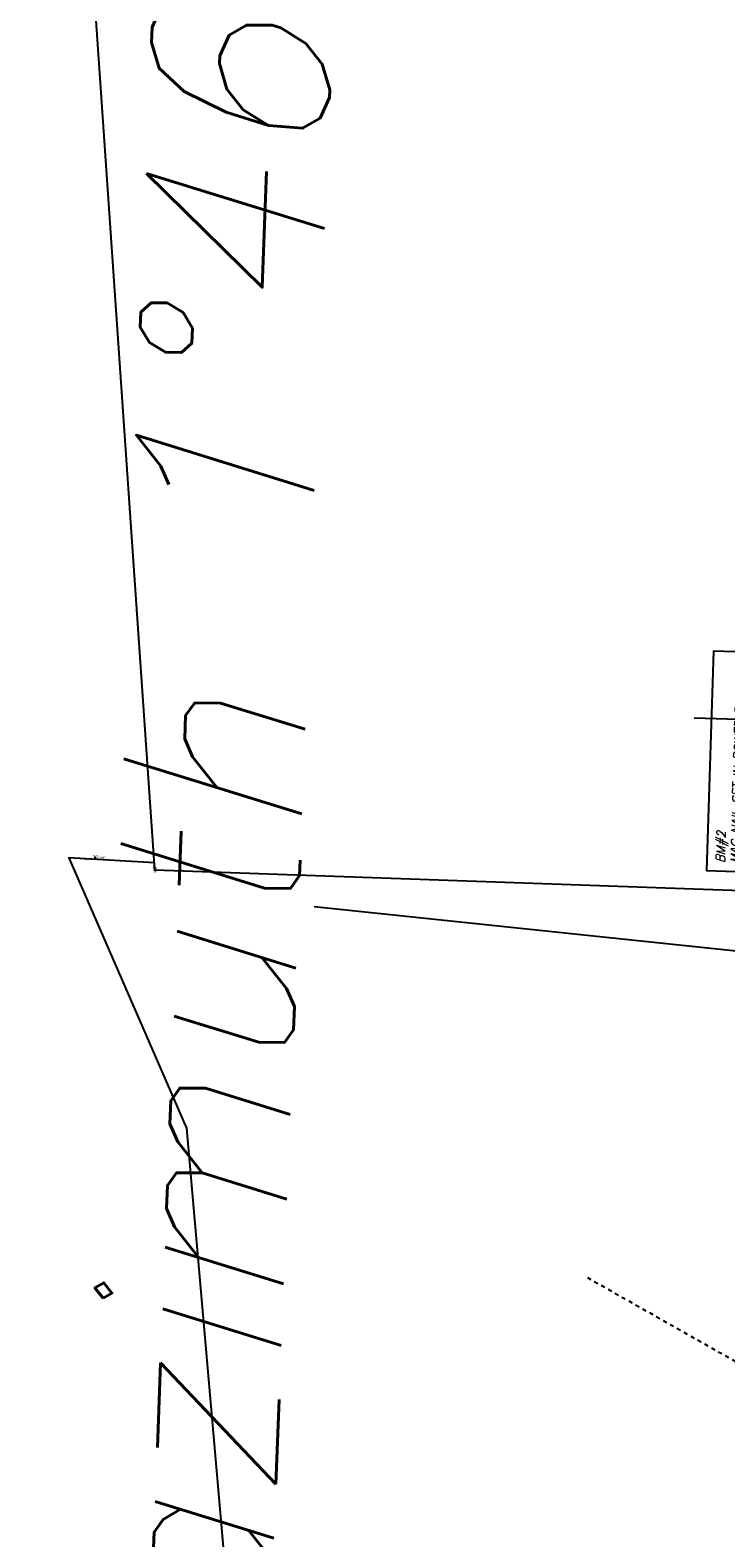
# Model space of a CAD drawing. Extents: x 2383805 to 2387584, y 226460 to 239380.
# Tile 29 of 53: x 2386635 to 2386829, y 227549 to 227968. Entities that reach past the tile are written whole.
import ezdxf
from ezdxf.enums import TextEntityAlignment as Align

# ---------------------------------------------------------------- set-up
doc = ezdxf.new("R2010")
doc.units = 0
doc.header["$LTSCALE"] = 20
doc.header["$MEASUREMENT"] = 0
doc.header["$PDSIZE"] = 2
doc.linetypes.add('elecex', pattern=[0])
doc.linetypes.add('OhDOT_USTN5', pattern=[0.11, 0.055, -0.055])
for name, color, linetype in [('0_Match_Line_Mask', 9, 'Continuous'), ('DR_X_Storm_Sewer', 151, 'OhDOT_USTN5'), ('DV_X_Property_Line', 7, 'Continuous'), ('SV_X_Shot_Marker', 2, 'Continuous'), ('SV_X_Text', 7, 'Continuous'), ('SV_X_Text_Description', 7, 'Continuous'), ('SV_X_Text_Elevation', 7, 'Continuous'), ('SV_X_Text_Name', 7, 'Continuous'), ('UT_X_Electric', 1, 'elecex')]:
    doc.layers.add(name, color=color, linetype=linetype)
doc.styles.add('PTXT', font='TXT')
doc.styles.add('SHR', font='simplex.shx', dxfattribs={"oblique": 15})

# ---------------------------------------------------------------- blocks, each defined once
blk = doc.blocks.new('SPT9')
at = {"color": 0, "linetype": 'Continuous'}
for p, q in [((-0.5, 0), (0.5, 0)), ((0, -0.5), (0, 0.5))]:
    blk.add_line(p, q, dxfattribs=at)

msp = doc.modelspace()

# ---------------------------------------------------------------- linework, layer by layer
at = {"layer": '0_Match_Line_Mask'}
msp.add_line((2386819.78, 227777.18), (2387004.21, 227771.49), dxfattribs=at)
at = {"layer": 'DR_X_Storm_Sewer'}
msp.add_line((2386790.08, 227621.63), (2386881.22, 227569.97), dxfattribs=at)
at = {"layer": 'DV_X_Property_Line'}
for q in [(2386651.56, 227999.46), (2386908.34, 227726.54)]:
    msp.add_line((2386669.84, 227734.9), q, dxfattribs=at)
at = {"layer": 'DV_X_Property_Line', "elevation": 1192.96}
msp.add_lwpolyline([(2386669.84, 227734.9), (2386669.69, 227736.91), (2386645.95, 227738.3), (2386678.62, 227663.1), (2386689.78, 227536.1)], dxfattribs=at)
at = {"layer": 'SV_X_Shot_Marker'}
for p in [(2386653.22, 227738.38, 1199.01), (2386669.84, 227734.9)]:
    msp.add_point(p, dxfattribs=at)
at = {"layer": 'SV_X_Text'}
msp.add_lwpolyline([(2386850.18, 227733.88), (2386852.06, 227794.92), (2386825.1, 227795.76), (2386823.21, 227734.72)], close=True, dxfattribs=at)
at = {"layer": 'UT_X_Electric'}
msp.add_lwpolyline([(2386896.58, 226749.64), (2386900.01, 226892.15), (2386908.07, 227039.19), (2386908.3, 227098.36), (2386911.59, 227177.38), (2386917.01, 227322.81), (2386921.18, 227453.49), (2386929.67, 227593.63), (2386880.02, 227707.27), (2386714.08, 227724.63)], dxfattribs=at)

# ---------------------------------------------------------------- block references
at = {"layer": 'SV_X_Shot_Marker', "xscale": 0.4, "yscale": 0.4, "zscale": 0.4}
for p in [(2386653.22, 227738.38, 1199.01), (2386669.84, 227734.9)]:
    msp.add_blockref('SPT9', p, dxfattribs=at)

# ---------------------------------------------------------------- texts
at = {"layer": '0_Match_Line_Mask', "style": 'SHR', "oblique": 15}
msp.add_text("twist screen azimuth 1%%D46'", height=50, rotation=87.7861, dxfattribs=at).set_placement((2386684.6, 227075.97))
at = {"layer": 'SV_X_Text', "insert": (2386837.02, 227736.59), "char_height": 2.4, "attachment_point": 4, "rotation": 88.2333, "style": 'SHR'}
msp.add_mtext("BM#2\\PMAG NAIL SET IN POWER POLE\\P1' ABOVE GROUND\\PN:227707.3'^JE:2386880.0'^JEL:1194.64'", dxfattribs=at)
at = {"layer": 'SV_X_Text_Description', "style": 'PTXT'}
for s, p in [('Ipid)celestino,310,7,4,6,6', (2386653.22, 227737.68, 1199.01)), ('calpt', (2386669.84, 227734.2))]:
    msp.add_text(s, height=0.4, dxfattribs=at).set_placement(p, align=Align.CENTER)
at = {"layer": 'SV_X_Text_Elevation', "style": 'PTXT'}
for s, p in [('1199.008', (2386653.82, 227738.18, 1199.01)), ('0.000', (2386670.44, 227734.7))]:
    msp.add_text(s, height=0.4, dxfattribs=at).set_placement(p)
at = {"layer": 'SV_X_Text_Name', "style": 'PTXT'}
for s, p in [('1378', (2386653.22, 227738.68, 1199.01)), ('5138', (2386669.84, 227735.2))]:
    msp.add_text(s, height=0.4, dxfattribs=at).set_placement(p, align=Align.CENTER)

doc.saveas('drawing.dxf')
